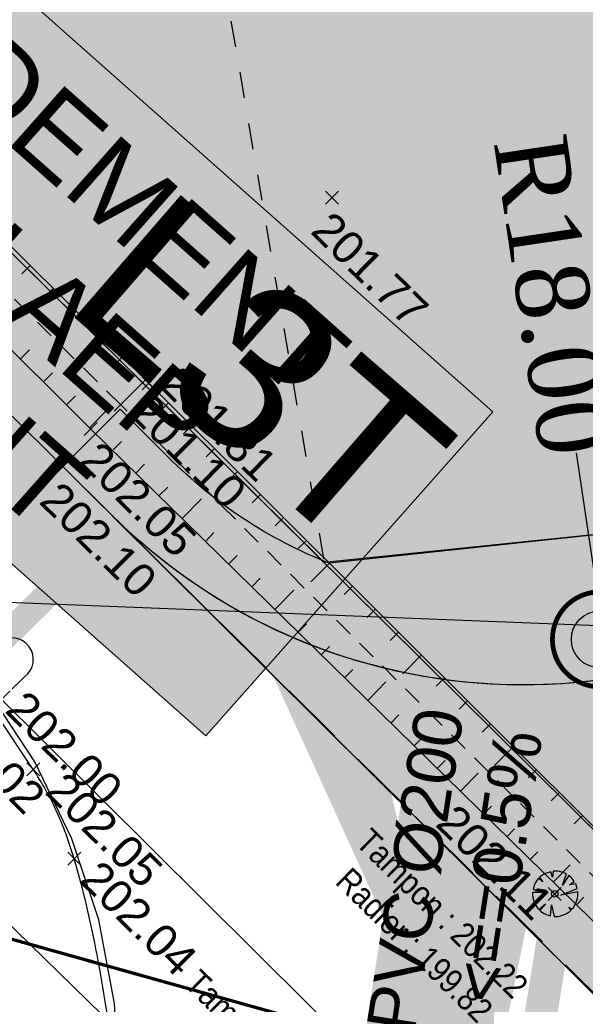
# Model space of a CAD drawing. Extents: x 1616800 to 1632437, y 2248456 to 2251974.
# Tile 46 of 256: x 1617516 to 1617533, y 2251574 to 2251605. Entities that reach past the tile are written whole.
import ezdxf
from ezdxf.enums import TextEntityAlignment as Align

# ---------------------------------------------------------------- set-up
doc = ezdxf.new("R2010")
doc.units = 0
doc.header["$LTSCALE"] = 2
doc.header["$PDMODE"] = 3
doc.header["$PDSIZE"] = 0.2
for name, pattern in [('AXES', [50.8, 31.75, -6.35, 6.35, -6.35]), ('CACHE2', [4.7625, 3.175, -1.5875]), ('CHEMIN', [1.5, 1, -0.5]), ('CONTINU', [0]), ('FOSSE', [0.5, 0.3, -0.2]), ('Grille', [0.4, 0.2, -0.2])]:
    doc.linetypes.add(name, pattern=pattern)
doc.layers.get('0').update_dxf_attribs({"linetype": 'CONTINUOUS'})
doc.layers.get('Defpoints').update_dxf_attribs({"linetype": 'CONTINUOUS'})
doc.layers.add('-1-PAP-SURFACES-VOIRIE', color=1, linetype='CONTINUOUS', plot=False)
for name, color, linetype in [('01-PAP- BORDURE AGGLOS', 30, 'CONTINUOUS'), ('01-PAP- BORDURE CAN CS1 ET PANNEAU SIGNAL', 5, 'CONTINUOUS'), ('01-PAP- REVET MACROLOT', 51, 'CONTINUOUS'), ('01-PAP- REVET VOIE', 253, 'CONTINUOUS'), ('01-PAP-COTATION', 5, 'CONTINUOUS'), ('01-PAP-FILAIRE VOIE', 7, 'CONTINUOUS'), ('01-PAP-MARQUAGE AU SOL', 255, 'CONTINUOUS'), ('02-PAP-EP PROJET', 3, 'CONTINUOUS'), ('03-PAP-EU PROJET CANA', 1, 'CONTINUOUS'), ('03-PAP-EU TEXTE POUR 2000°', 1, 'CONTINUOUS'), ('06-PAP AEP PROJET', 5, 'CONTINUOUS'), ('08-PAP RESEAU TELEPHONE PROJET', 95, 'CONTINUOUS'), ('PARC_COTATIONS', 5, 'CONTINUOUS'), ('PARC_SUPEFICIES', 7, 'CONTINUOUS'), ('X-PTS TOPO-TEXTE TOPOALT', 8, 'CONTINUOUS'), ('X-PTS TOPO-TOPOPOINT', 8, 'CONTINUOUS'), ('Y - FDP TOPO-LIMITES_ 09119', 8, 'CONTINUOUS'), ('Y - FDP TOPO-LIMITES_97191', 8, 'CONTINU'), ('Y-FDP TOPO-TOP_AXE_FOSSE', 8, 'CONTINUOUS'), ('Y-FDP TOPO-TOP_BARBULE', 8, 'CONTINUOUS'), ('Y-FDP TOPO-TOP_BORDURE_CC2', 8, 'CONTINUOUS'), ('Y-FDP TOPO-TOP_TALUS', 8, 'CONTINUOUS'), ('Y-FDP TOPO-TOP_VEGETATION_symb', 8, 'CONTINUOUS'), ('Y-FDP TOPO-TOP_VOIRIE', 8, 'CHEMIN'), ('Y-RESEAU EXISTANT FDP-TOP_ECLAIRAGE', 6, 'CONTINUOUS'), ('Y-RESEAU EXISTANT FDP-TOP_PLUVIAL_TEXTE', 96, 'CONTINUOUS'), ('Y-RESEAU EXISTANT FDP-TOP_VANNE_SYMB', 36, 'CONTINUOUS'), ('Y-RESEAU EXISTANT FDP-TOP_VANNE_TEXTE', 36, 'CONTINUOUS')]:
    doc.layers.add(name, color=color, linetype=linetype)
doc.layers.add('01-PAP- REVET TROTTOIR', color=7, linetype='CONTINUOUS', true_color=0xddc49a)
doc.layers.add('Y-RESEAU EXISTANT FDP-TOP_PLUV_ RESEAU', color=96, linetype='CONTINUOUS', lineweight=35)
doc.styles.get("Standard").update_dxf_attribs({"font": 'arial.ttf'})
doc.styles.add('TIME', font='times.ttf')
doc.dimstyles.new('Cotes plan', dxfattribs={"dimscale": 1.5, "dimtxt": 2, "dimasz": 0.18, "dimexe": 0, "dimexo": 0.0625, "dimgap": 0.09, "dimtad": 0, "dimdec": 1, "dimzin": 12, "dimdsep": 46, "dimtxsty": 'TIME', "dimblk": 'NONE', "dimcen": 0, "dimse1": 1, "dimse2": 1, "dimaunit": 2, "dimadec": 0, "dimazin": 3, "dimtfac": 1, "dimtdec": 1, "dimtofl": 0, "dimtmove": 0, "dimatfit": 3, "dimldrblk": 'NONE', "dimfxl": 1, "dimtolj": 1, "dimtzin": 0, "dimlwd": -1, "dimarcsym": 0})

# ---------------------------------------------------------------- blocks, each defined once
blk = doc.blocks.new('TCPOINT')
at = {"color": 0}
blk.add_point((0, 0), dxfattribs=at)
at = {"layer": 'X-PTS TOPO-TEXTE TOPOALT'}
blk.add_attdef('ALT', text='', height=0.75, dxfattribs=at).set_placement((0.25, -0.25), align=Align.TOP_LEFT)
blk = doc.blocks.new('TCPOINT_2')
at = {"color": 0}
blk.add_point((0, 0), dxfattribs=at)
at = {"layer": 'X-PTS TOPO-TEXTE TOPOALT'}
blk.add_attdef('ALT', (0.25, 0.25), '', height=0.75, dxfattribs=at)
blk = doc.blocks.new('arbre1')
at = {"linetype": 'CONTINU'}
for p, q in [((-0.294, 0.631), (-0.356, 0.599)), ((-0.125, 0.682), (-0.294, 0.631)), ((-0.075, 0.513), (-0.125, 0.682)), ((-0.049, 0.699), (-0.075, 0.513)), ((0.044, 0.701), (-0.049, 0.699)), ((0.075, 0.702), (0.044, 0.701)), ((0.153, 0.688), (0.075, 0.702)), ((0.293, 0.645), (0.153, 0.688)), ((0.24, 0.273), (0.356, 0.616)), ((0.356, 0.616), (0.293, 0.645)), ((-0.597, 0.345), (-0.626, 0.283)), ((-0.537, 0.44), (-0.597, 0.345)), ((-0.522, 0.455), (-0.537, 0.44)), ((-0.507, 0.471), (-0.522, 0.455)), ((-0.365, 0.366), (-0.507, 0.471)), ((-0.462, 0.519), (-0.477, 0.503)), ((-0.477, 0.503), (-0.365, 0.366)), ((-0.447, 0.535), (-0.462, 0.519)), ((-0.356, 0.599), (-0.447, 0.535)), ((0.434, 0.571), (0.24, 0.273)), ((0.482, 0.526), (0.434, 0.571)), ((0.457, 0.278), (0.593, 0.39)), ((0.642, 0.313), (0.457, 0.278)), ((0.498, 0.511), (0.482, 0.526)), ((0.513, 0.496), (0.498, 0.511)), ((0.498, 0.511), (0.498, 0.511)), ((0.529, 0.481), (0.513, 0.496)), ((0.593, 0.39), (0.529, 0.481)), ((0.691, 0.175), (0.642, 0.313)), ((-0.218, 0.045), (-0.682, 0.034)), ((-0.682, 0.034), (-0.68, -0.059)), ((-0.626, 0.283), (-0.669, 0.142)), ((-0.669, 0.142), (-0.218, 0.045)), ((0.186, -0.038), (0.691, 0.175)), ((0.709, 0.067), (0.186, -0.038)), ((0.712, -0.025), (0.709, 0.067)), ((-0.68, -0.059), (-0.679, -0.09)), ((-0.679, -0.09), (-0.662, -0.167)), ((-0.662, -0.167), (-0.612, -0.305)), ((0.626, -0.337), (0.656, -0.274)), ((0.656, -0.274), (0.699, -0.134)), ((0.699, -0.134), (0.712, -0.056)), ((0.712, -0.056), (0.712, -0.025)), ((-0.612, -0.305), (-0.58, -0.366)), ((-0.58, -0.366), (-0.516, -0.457)), ((-0.516, -0.457), (-0.5, -0.472)), ((-0.5, -0.472), (-0.484, -0.488)), ((-0.484, -0.488), (-0.287, -0.313)), ((-0.287, -0.313), (-0.452, -0.518)), ((-0.452, -0.518), (-0.436, -0.533)), ((-0.436, -0.533), (-0.421, -0.548)), ((-0.421, -0.548), (-0.326, -0.607)), ((-0.123, -0.68), (-0.101, -0.339)), ((-0.101, -0.339), (-0.015, -0.693)), ((0.324, -0.623), (0.385, -0.59)), ((0.385, -0.59), (0.476, -0.526)), ((0.506, -0.494), (0.442, -0.403)), ((0.442, -0.403), (0.537, -0.463)), ((0.476, -0.526), (0.491, -0.51)), ((0.491, -0.51), (0.506, -0.494)), ((0.537, -0.463), (0.552, -0.447)), ((0.552, -0.447), (0.567, -0.431)), ((0.567, -0.431), (0.626, -0.337)), ((-0.326, -0.607), (-0.264, -0.637)), ((-0.264, -0.637), (-0.123, -0.68)), ((-0.015, -0.693), (0.078, -0.691)), ((0.078, -0.691), (0.109, -0.69)), ((0.109, -0.69), (0.186, -0.672)), ((0.186, -0.672), (0.324, -0.623))]:
    blk.add_line(p, q, dxfattribs=at)
blk.add_circle((0, 0), 0.1, dxfattribs=at)
blk = doc.blocks.new('L003')
at = {"color": 0}
for points in [[(-1.603583, 2.741753), (-1.846569, 2.573542)], [(0, 0.1875), (0, 2.8125)], [(-1.557039, 2.666871), (-1.745703, 2.444053)], [(-1.486771, 2.61895), (-1.61295, 2.356148)], [(-1.411328, 2.60293), (-1.464038, 2.314863)], [(-1.313678, 2.624415), (-1.28336, 2.326826)]]:
    blk.add_lwpolyline(points, dxfattribs=at)
for centre, radius in [((-1.40625, 2.8125), 0.209631), ((0, 0), 0.1875)]:
    blk.add_circle(centre, radius, dxfattribs=at)
blk.add_arc((-0.65625, 2.90625), 0.662913, 351.869898, 171.869898, dxfattribs=at)
blk = doc.blocks.new('*D137')
at = {"layer": '01-PAP-COTATION', "color": 0, "transparency": 16777216}
blk.add_line((1617532.756, 2251591.317), (1617533.793, 2251584.36), dxfattribs=at)
at = {"layer": 'Defpoints', "color": 0, "transparency": 16777216}
for p in [(1617531.14, 2251602.164), (1617533.793, 2251584.36)]:
    blk.add_point(p, dxfattribs=at)
at = {"layer": '01-PAP-COTATION', "color": 0, "transparency": 16777216, "insert": (1617532.035, 2251596.157), "char_height": 2.25, "attachment_point": 5, "rotation": 278.4759, "style": 'TIME'}
blk.add_mtext('\\A1;R18.00', dxfattribs=at)
blk = doc.blocks.new('_None')
blk = doc.blocks.new('RegardVisiteEU')
h = blk.add_hatch(color=256)
edge = h.paths.add_edge_path()
edge.add_arc((0, 0), 0.75, 180, 360)
edge.add_arc((0, 0), 0.75, 0, 180)
at = {"const_width": 0.075, "flags": 128}
blk.add_lwpolyline([(-0.75, 0, 1), (0.75, 0, 1)], format="xyb", close=True, dxfattribs=at)
at = {"flags": 128}
blk.add_lwpolyline([(0.45, 0, -1), (-0.45, 0, -1)], format="xyb", close=True, dxfattribs=at)
for radius in [0.75, 0.45]:
    blk.add_circle((0, 0), radius)
blk = doc.blocks.new('CHAMB L3T')
h = blk.add_hatch(color=255)
h.dxf.hatch_style = 1
h.paths.add_polyline_path([(-3739473.6, 851678.835), (-3739470.288, 851678.835), (-3739470.288, 851680.337), (-3739473.6, 851680.337)])
at = {"const_width": 0.237}
blk.add_lwpolyline([(-3739473.6, 851678.835), (-3739470.288, 851678.835), (-3739470.288, 851680.337), (-3739473.6, 851680.337)], close=True, dxfattribs=at)
at = {"const_width": 0.237, "flags": 128}
for points in [[(-3739472.495, 851680.337), (-3739472.495, 851678.835)], [(-3739471.36, 851680.337), (-3739471.36, 851678.835)]]:
    blk.add_lwpolyline(points, dxfattribs=at)

msp = doc.modelspace()

# ---------------------------------------------------------------- hatches: boundary and pattern name
at = {"layer": '01-PAP- REVET MACROLOT'}
h = msp.add_hatch(color=256, dxfattribs=at)
h.dxf.hatch_style = 1
h.paths.add_polyline_path([(1617511.5596, 2251666.1067), (1617561.7921, 2251614.5947), (1617535.5709, 2251589.0256), (1617524.9968, 2251587.9332), (1617522.7984, 2251590.1116), (1617489.8856, 2251622.7153), (1617490.6635, 2251645.1733)])
at = {"layer": '01-PAP- REVET TROTTOIR'}
h = msp.add_hatch(color=256, dxfattribs=at)
h.dxf.hatch_style = 1
edge = h.paths.add_edge_path()
edge.add_arc((1617651.5175, 2251645.5207), 38, 87.54682, 134.27861, ccw=False)
edge.add_arc((1617652.2879, 2251663.5042), 20, 55.39516, 87.54682, ccw=False)
edge.add_line((1617663.6462, 2251679.966), (1617665.515, 2251678.6766))
edge.add_arc((1617665.2311, 2251678.265), 0.5, -112.72438, 55.39516, ccw=False)
edge.add_arc((1617651.5175, 2251645.5207), 35, 53.98951, 67.27562, ccw=False)
edge.add_line((1617672.0952, 2251673.8326), (1617673.713, 2251672.6567))
edge.add_line((1617673.713, 2251672.6567), (1617675.3592, 2251674.9217))
edge.add_line((1617675.3592, 2251674.9217), (1617665.066, 2251682.0237))
edge.add_arc((1617652.2879, 2251663.5042), 22.5, 55.39516, 87.54682)
edge.add_arc((1617651.5175, 2251645.5207), 40.5, 87.54682, 134.27861)
edge.add_line((1617623.2425, 2251674.5169), (1617535.5709, 2251589.0256))
edge.add_line((1617535.5709, 2251589.0256), (1617525.16, 2251587.9122))
edge.add_arc((1617530.4292, 2251601.2978), 14.3853, 224.67619, 248.51299, ccw=False)
edge.add_line((1617520.1999, 2251591.1835), (1617518.7149, 2251592.663))
edge.add_line((1617518.7149, 2251592.663), (1617516.9504, 2251590.892))
edge.add_line((1617516.9504, 2251590.892), (1617518.4354, 2251589.4124))
edge.add_line((1617518.4354, 2251589.4124), (1617518.4701, 2251589.3779))
edge.add_arc((1617531.1397, 2251602.1639), 18, 225.26192, 280.7213)
edge.add_line((1617534.4883, 2251584.4781), (1617624.9879, 2251672.727))
at = {"layer": '01-PAP- REVET VOIE'}
h = msp.add_hatch(color=256, dxfattribs=at)
h.dxf.hatch_style = 1
edge = h.paths.add_edge_path()
edge.add_line((1617518.4701, 2251589.3779), (1617548.9396, 2251559.1036))
edge.add_arc((1617561.6466, 2251571.8523), 18, 134.27861, 225.09375, ccw=False)
edge.add_line((1617549.08, 2251584.7395), (1617566.9993, 2251602.2132))
edge.add_line((1617566.9993, 2251602.2132), (1617574.1589, 2251609.1947))
edge.add_line((1617574.1589, 2251609.1947), (1617587.046, 2251621.7614))
edge.add_line((1617587.046, 2251621.7614), (1617599.9332, 2251634.328))
edge.add_line((1617599.9332, 2251634.328), (1617607.0927, 2251641.3095))
edge.add_line((1617607.0927, 2251641.3095), (1617631.9693, 2251665.5674))
edge.add_arc((1617651.5175, 2251645.5207), 28, 58.44705, 134.27861, ccw=False)
edge.add_arc((1617651.5175, 2251645.5207), 28, 53.98951, 58.44705, ccw=False)
edge.add_line((1617667.9796, 2251668.1702), (1617669.5974, 2251666.9943))
edge.add_line((1617669.5974, 2251666.9943), (1617686.8888, 2251654.4266))
edge.add_arc((1617722.1648, 2251702.9612), 60, 233.989513, 247.742856)
edge.add_line((1617699.4389, 2251647.4316), (1617761.9814, 2251621.8357))
edge.add_arc((1617784.7073, 2251677.3653), 60, 247.742856, 257.468045)
edge.add_line((1617771.6882, 2251618.7947), (1617790.3598, 2251614.6444))
edge.add_arc((1617785.3692, 2251592.1924), 23, 59.33679, 77.46804, ccw=False)
edge.add_line((1617797.099, 2251611.9765), (1617950.1255, 2251521.2489))
edge.add_arc((1617986.0799, 2251581.8916), 70.5, 239.336785, 245.06299)
edge.add_line((1617956.3555, 2251517.9641), (1617990.5682, 2251502.0563))
edge.add_arc((1617979.9462, 2251480.5263), 24.0076, -43.3207, 63.74015, ccw=False)
edge.add_line((1617997.4124, 2251464.0551), (1617896.6428, 2251357.2328))
edge.add_line((1617896.6428, 2251357.2328), (1617841.0847, 2251299.8193))
edge.add_arc((1617828.0846, 2251312.4528), 18.1276, 226.78814, 315.81935, ccw=False)
edge.add_line((1617815.6727, 2251299.241), (1617845.7894, 2251269.0699))
edge.add_arc((1617858.4751, 2251281.8399), 18, 135.94089, 225.18966, ccw=False)
edge.add_line((1617845.5399, 2251294.3571), (1617901.7042, 2251352.397))
edge.add_line((1617901.7042, 2251352.397), (1618002.5043, 2251459.2517))
edge.add_arc((1617979.9481, 2251480.5257), 31.0059, 316.6756, 424.04236)
edge.add_line((1617993.5196, 2251508.4037), (1617959.3069, 2251524.3115))
edge.add_arc((1617986.0799, 2251581.8916), 63.5, 239.336785, 245.06299, ccw=False)
edge.add_line((1617953.6954, 2251527.2701), (1617941.7384, 2251534.3593))
edge.add_line((1617941.7384, 2251534.3593), (1617933.1366, 2251539.4592))
edge.add_line((1617933.1366, 2251539.4592), (1617917.6534, 2251548.639))
edge.add_line((1617917.6534, 2251548.639), (1617902.1702, 2251557.8189))
edge.add_line((1617902.1702, 2251557.8189), (1617893.5684, 2251562.9188))
edge.add_line((1617893.5684, 2251562.9188), (1617862.6019, 2251581.2785))
edge.add_line((1617862.6019, 2251581.2785), (1617854.0001, 2251586.3784))
edge.add_line((1617854.0001, 2251586.3784), (1617838.5168, 2251595.5582))
edge.add_line((1617838.5168, 2251595.5582), (1617823.0336, 2251604.738))
edge.add_line((1617823.0336, 2251604.738), (1617814.4318, 2251609.8379))
edge.add_line((1617814.4318, 2251609.8379), (1617800.6689, 2251617.9978))
edge.add_arc((1617785.3692, 2251592.1924), 30, 59.33679, 77.46804)
edge.add_line((1617791.8787, 2251621.4777), (1617773.2071, 2251625.628))
edge.add_arc((1617784.7073, 2251677.3653), 53, 247.74286, 257.46804, ccw=False)
edge.add_line((1617764.6328, 2251628.3141), (1617702.0903, 2251653.91))
edge.add_arc((1617722.1648, 2251702.9612), 53, 233.98951, 247.74286, ccw=False)
edge.add_line((1617691.0043, 2251660.089), (1617673.713, 2251672.6567))
edge.add_line((1617673.713, 2251672.6567), (1617672.0952, 2251673.8326))
edge.add_arc((1617651.5175, 2251645.5207), 35, 53.98951, 67.27562)
edge.add_arc((1617651.5175, 2251645.5207), 35, 67.27562, 134.27861)
edge.add_line((1617627.0823, 2251670.5791), (1617543.7064, 2251589.2767))
edge.add_arc((1617531.1397, 2251602.1639), 18, 280.7213, 314.27861, ccw=False)
edge.add_arc((1617531.1397, 2251602.1639), 18, 225.26192, 280.7213, ccw=False)

# ---------------------------------------------------------------- linework, layer by layer
at = {"layer": '-1-PAP-SURFACES-VOIRIE', "flags": 128}
msp.add_lwpolyline([(1617691.0043, 2251660.089), (1617673.713, 2251672.6567), (1617672.0952, 2251673.8326, 0.0580366), (1617665.0379, 2251677.8038, 0.3009801), (1617627.0823, 2251670.5791), (1617543.7064, 2251589.2767, -0.1474768), (1617534.4883, 2251584.4781, -0.2468239), (1617518.4701, 2251589.3779), (1617548.9396, 2251559.1036, -0.4183867), (1617549.08, 2251584.7395), (1617566.9993, 2251602.2132), (1617574.1589, 2251609.1947), (1617587.046, 2251621.7614), (1617599.9332, 2251634.328), (1617607.0927, 2251641.3095), (1617631.9693, 2251665.5674, -0.3435057), (1617666.1695, 2251669.3811, -0.0194521), (1617667.9796, 2251668.1702), (1617669.5974, 2251666.9943), (1617686.8888, 2251654.4266, 0.0600824)], format="xyb", dxfattribs=at)
at = {"layer": '01-PAP- BORDURE AGGLOS', "linetype": 'CACHE2', "ltscale": 0.5, "const_width": 0.5, "flags": 128}
msp.add_lwpolyline([(1617641.7843, 2251692.5975), (1617535.5709, 2251589.0256), (1617525.16, 2251587.9122, -0.1043843), (1617520.1999, 2251591.1835), (1617518.7149, 2251592.663)], format="xyb", dxfattribs=at)
at = {"layer": '01-PAP- BORDURE CAN CS1 ET PANNEAU SIGNAL', "linetype": 'AXES', "ltscale": 0.1, "const_width": 0.5, "flags": 128}
msp.add_lwpolyline([(1618002.5043, 2251459.2517, 0.5116867), (1617993.0247, 2251508.6338), (1617959.3069, 2251524.3115, -0.0249905), (1617953.6954, 2251527.2701), (1617941.7384, 2251534.3593), (1617934.6666, 2251542.0398), (1617903.7001, 2251560.3994), (1617893.5684, 2251562.9188), (1617862.6019, 2251581.2785), (1617855.5301, 2251588.9589), (1617824.5636, 2251607.3186), (1617814.4318, 2251609.8379), (1617800.6689, 2251617.9978, 0.079278), (1617791.8787, 2251621.4777), (1617773.2071, 2251625.628, -0.0424596), (1617764.6328, 2251628.3141), (1617702.0903, 2251653.91, -0.0600824), (1617691.0043, 2251660.089), (1617672.0952, 2251673.8326, 0.3653994), (1617627.0823, 2251670.5791), (1617543.7064, 2251589.2767, -0.4099894), (1617518.4354, 2251589.4124), (1617516.9504, 2251590.892)], format="xyb", dxfattribs=at)
at = {"layer": '01-PAP- BORDURE CAN CS1 ET PANNEAU SIGNAL', "color": 7, "flags": 128}
msp.add_lwpolyline([(1617536.2963, 2251585.8769), (1617505.3795, 2251587.0989)], dxfattribs=at)
at = {"layer": '01-PAP-FILAIRE VOIE'}
for p, q in [((1617516.9504, 2251590.892), (1617518.7149, 2251592.663)), ((1617518.4354, 2251589.4124), (1617548.9396, 2251559.1036))]:
    msp.add_line(p, q, dxfattribs=at)
at = {"layer": '01-PAP-FILAIRE VOIE', "flags": 128}
for points in [[(1617665.066, 2251682.0237, 0.1412157), (1617653.251, 2251685.9836, 0.2067796), (1617623.2425, 2251674.5169), (1617535.5709, 2251589.0256), (1617525.16, 2251587.9122, -0.1043843), (1617520.1999, 2251591.1835), (1617518.7149, 2251592.663)], [(1617791.8787, 2251621.4777), (1617773.2071, 2251625.628, -0.0424596), (1617764.6328, 2251628.3141), (1617702.0903, 2251653.91, -0.0600824), (1617691.0043, 2251660.089), (1617672.0952, 2251673.8326, 0.3653994), (1617627.0823, 2251670.5791), (1617543.7064, 2251589.2767, -0.4099894), (1617518.4354, 2251589.4124), (1617516.9504, 2251590.892)]]:
    msp.add_lwpolyline(points, format="xyb", dxfattribs=at)
at = {"layer": '01-PAP-MARQUAGE AU SOL', "const_width": 1, "flags": 128}
msp.add_lwpolyline([(1617525.6929, 2251584.2091), (1617534.0896, 2251575.781)], dxfattribs=at)
at = {"layer": '02-PAP-EP PROJET', "linetype": 'CONTINU', "lineweight": -3, "ltscale": 0.02, "const_width": 0.5, "elevation": 0.1971, "flags": 128}
msp.add_lwpolyline([(1617514.4008, 2251594.7588), (1617516.2427, 2251593.9336), (1617517.1808, 2251594.7193), (1617516.6543, 2251596.6763)], dxfattribs=at)
at = {"layer": '02-PAP-EP PROJET', "linetype": 'AXES', "lineweight": -3, "ltscale": 0.02, "const_width": 1, "flags": 128}
msp.add_lwpolyline([(1617516.6501, 2251594.4527), (1617551.3375, 2251559.8621)], dxfattribs=at)
at = {"layer": '03-PAP-EU PROJET CANA', "const_width": 1, "flags": 128}
msp.add_lwpolyline([(1617531.3276, 2251571.8269), (1617533.4917, 2251585.4251), (1617623.7186, 2251673.4149)], dxfattribs=at)
at = {"layer": '06-PAP AEP PROJET', "linetype": 'CACHE2', "ltscale": 0.2, "const_width": 0.6, "flags": 128}
msp.add_lwpolyline([(1618005.5158, 2251460.6987), (1617998.3116, 2251467.8999), (1618001.4863, 2251475.9096), (1618001.2697, 2251485.4909), (1617993.3579, 2251498.6457), (1617955.0259, 2251516.6336), (1617879.7653, 2251561.3184), (1617795.2148, 2251610.4879), (1617762.2101, 2251619.0887), (1617692.3193, 2251648.854), (1617647.2416, 2251682.3907), (1617632.2073, 2251677.12), (1617598.5584, 2251645.4014), (1617563.4938, 2251610.5021), (1617531.3419, 2251578.7904), (1617529.9013, 2251571.7526)], dxfattribs=at)
at = {"layer": '06-PAP AEP PROJET', "flags": 128}
msp.add_lwpolyline([(1617528.9438, 2251572.3278, 0, 3, 0), (1617524.4533, 2251585.7904, 3, 3, 0)], format="xyseb", dxfattribs=at)
at = {"layer": '08-PAP RESEAU TELEPHONE PROJET', "linetype": 'AXES', "ltscale": 0.05, "const_width": 0.8, "flags": 128}
msp.add_lwpolyline([(1617513.2889, 2251583.804), (1617519.4652, 2251589.8841, 0.2858382), (1617534.1433, 2251586.2609), (1617536.5509, 2251588.2678)], format="xyb", dxfattribs=at)
at = {"layer": 'PARC_COTATIONS', "linetype": 'Grille', "ltscale": 2}
msp.add_line((1617511.5596, 2251666.1067), (1617524.9968, 2251587.9332), dxfattribs=at)
at = {"layer": 'PARC_SUPEFICIES', "flags": 128}
msp.add_lwpolyline([(1617511.5596, 2251666.1067), (1617561.7921, 2251614.5947), (1617535.5709, 2251589.0256), (1617524.9968, 2251587.9332), (1617522.7984, 2251590.1116), (1617489.8856, 2251622.7153), (1617490.6635, 2251645.1733)], close=True, dxfattribs=at)
at = {"layer": 'Y - FDP TOPO-LIMITES_ 09119', "flags": 128}
for points in [[(1617544.2252, 2251699.1484), (1617490.1496, 2251644.922), (1617490.5111, 2251622.1059), (1617612.2487, 2251501.4729), (1617679.738, 2251574.4653)], [(1617612.2487, 2251501.4729), (1617605.2296, 2251508.4284), (1617490.5111, 2251622.1059), (1617490.1496, 2251644.922), (1617544.2252, 2251699.1484), (1617679.738, 2251574.4653)]]:
    msp.add_lwpolyline(points, close=True, dxfattribs=at)
at = {"layer": 'Y - FDP TOPO-LIMITES_97191', "linetype": 'CONTINU', "flags": 128}
msp.add_lwpolyline([(1617455.1106, 2251616.946), (1617462.9141, 2251624.6471), (1617473.1213, 2251625.3965), (1617648.1628, 2251451.48), (1617642.7076, 2251446.1093), (1617585.9955, 2251502.6016), (1617534.8772, 2251553.5218), (1617513.5549, 2251574.7615), (1617475.758, 2251612.4119), (1617470.8907, 2251617.2604), (1617455.1106, 2251616.946)], close=True, dxfattribs=at)
at = {"layer": 'Y-FDP TOPO-TOP_AXE_FOSSE', "linetype": 'FOSSE', "flags": 128}
msp.add_lwpolyline([(1617620.9668, 2251491.3994), (1617604.4564, 2251507.8883), (1617587.7639, 2251524.3656), (1617571.3546, 2251540.4827), (1617554.0997, 2251557.4373), (1617536.4872, 2251575.0837), (1617518.7291, 2251592.7953), (1617502.0493, 2251609.3605), (1617490.3598, 2251620.766)], dxfattribs=at)
at = {"layer": 'Y-FDP TOPO-TOP_BARBULE'}
for p, q in [((1617515.9453, 2251597.0823), (1617515.6916, 2251596.8268)), ((1617516.655, 2251596.3778), (1617516.0841, 2251595.8028)), ((1617517.3646, 2251595.6732), (1617517.1109, 2251595.4176)), ((1617518.0743, 2251594.9687), (1617517.8205, 2251594.713)), ((1617515.644, 2251594.2039), (1617515.9204, 2251594.4811)), ((1617518.7839, 2251594.2641), (1617518.5301, 2251594.0084)), ((1617516.3522, 2251593.4979), (1617516.629, 2251593.7756)), ((1617519.4936, 2251593.5596), (1617518.9224, 2251592.9842)), ((1617517.0604, 2251592.7919), (1617517.3377, 2251593.0701)), ((1617517.7687, 2251592.0859), (1617518.3935, 2251592.7128)), ((1617520.2021, 2251592.8538), (1617519.9475, 2251592.5985)), ((1617520.9103, 2251592.1479), (1617520.6557, 2251591.8924)), ((1617518.4828, 2251591.3859), (1617518.7561, 2251591.6649)), ((1617521.6186, 2251591.4419), (1617521.3639, 2251591.1864)), ((1617519.1972, 2251590.6861), (1617519.4684, 2251590.963)), ((1617522.3269, 2251590.736), (1617521.7537, 2251590.1609)), ((1617519.9116, 2251589.9864), (1617520.1807, 2251590.2611)), ((1617523.0352, 2251590.03), (1617522.7803, 2251589.7744)), ((1617520.626, 2251589.2866), (1617521.2268, 2251589.9)), ((1617523.7434, 2251589.3241), (1617523.4885, 2251589.0683)), ((1617521.3404, 2251588.5869), (1617521.6053, 2251588.8573)), ((1617524.4517, 2251588.6182), (1617524.1967, 2251588.3623)), ((1617522.0547, 2251587.8871), (1617522.3176, 2251588.1554)), ((1617525.16, 2251587.9122), (1617524.5861, 2251587.3364)), ((1617522.7691, 2251587.1874), (1617523.0298, 2251587.4535)), ((1617525.8683, 2251587.2063), (1617525.6131, 2251586.9503)), ((1617523.4835, 2251586.4876), (1617524.0654, 2251587.0816)), ((1617526.5765, 2251586.5003), (1617526.3213, 2251586.2443)), ((1617524.1979, 2251585.7879), (1617524.4544, 2251586.0497)), ((1617527.2848, 2251585.7944), (1617527.0295, 2251585.5382)), ((1617524.9123, 2251585.0881), (1617525.1667, 2251585.3478)), ((1617527.9931, 2251585.0884), (1617527.4185, 2251584.5119)), ((1617525.6267, 2251584.3884), (1617525.879, 2251584.6459)), ((1617526.3411, 2251583.6886), (1617526.9039, 2251584.2632)), ((1617528.7014, 2251584.3825), (1617528.4459, 2251584.1262)), ((1617529.4096, 2251583.6766), (1617529.1541, 2251583.4202)), ((1617527.0555, 2251582.9889), (1617527.3035, 2251583.2421)), ((1617530.1179, 2251582.9706), (1617529.8623, 2251582.7141)), ((1617527.7699, 2251582.2891), (1617528.0158, 2251582.5402)), ((1617530.8262, 2251582.2647), (1617530.2508, 2251581.6874)), ((1617528.4843, 2251581.5894), (1617528.7281, 2251581.8383)), ((1617529.1987, 2251580.8896), (1617529.7425, 2251581.4448)), ((1617531.5345, 2251581.5587), (1617531.2787, 2251581.3021)), ((1617532.2427, 2251580.8528), (1617531.9869, 2251580.5961)), ((1617529.9131, 2251580.1899), (1617530.1527, 2251580.4345)), ((1617532.951, 2251580.1468), (1617532.6951, 2251579.8901)), ((1617530.6275, 2251579.4901), (1617530.865, 2251579.7326)), ((1617531.3419, 2251578.7904), (1617531.5773, 2251579.0307)), ((1617532.0563, 2251578.0906), (1617532.5811, 2251578.6265)), ((1617532.7707, 2251577.3909), (1617533.0018, 2251577.6269))]:
    msp.add_line(p, q, dxfattribs=at)
at = {"layer": 'Y-FDP TOPO-TOP_BORDURE_CC2', "flags": 128}
msp.add_lwpolyline([(1617518.0287, 2251566.811, 0.0308528), (1617518.5942, 2251570.0232, 0.0554229), (1617518.5975, 2251571.8427, 0.0187752), (1617518.006, 2251575.8529, 0.0250089), (1617517.3002, 2251578.8139, 0.0366094), (1617516.7471, 2251580.2962, 0.0398543), (1617516.0374, 2251581.5648), (1617514.8906, 2251583.2787), (1617513.7461, 2251584.7765)], format="xyb", dxfattribs=at)
at = {"layer": 'Y-FDP TOPO-TOP_TALUS', "linetype": 'Continuous', "flags": 128}
for points in [[(1617621.6087, 2251492.0285), (1617605.2296, 2251508.4284), (1617588.568, 2251525.0284), (1617572.0439, 2251541.2944), (1617554.9677, 2251558.2036), (1617537.3594, 2251575.753), (1617519.5963, 2251593.4576), (1617502.831, 2251610.1025), (1617490.5111, 2251622.1059)], [(1617620.0193, 2251490.6937), (1617603.6215, 2251507.0047), (1617586.848, 2251523.6077), (1617570.449, 2251539.7627), (1617553.2791, 2251556.7076), (1617535.7286, 2251574.4936), (1617517.8043, 2251592.0504), (1617501.3056, 2251608.4962), (1617488.853, 2251620.8006)]]:
    msp.add_lwpolyline(points, dxfattribs=at)
at = {"layer": 'Y-FDP TOPO-TOP_VOIRIE', "linetype": 'CHEMIN', "flags": 128}
msp.add_lwpolyline([(1617618.7911, 2251489.3722), (1617602.275, 2251506.0351), (1617585.7484, 2251522.5021), (1617569.3154, 2251538.7814), (1617552.39, 2251555.6645), (1617534.7083, 2251573.2884), (1617516.9504, 2251590.892), (1617500.399, 2251607.3822), (1617484.9516, 2251622.7088), (1617481.2516, 2251626.8765), (1617480.6249, 2251627.7013, -0.0747472), (1617478.5257, 2251631.5395, -0.0959879), (1617477.9815, 2251634.9149, -0.0389197), (1617478.4437, 2251639.1266, -0.0394176), (1617479.5431, 2251643.1631, -0.0580442), (1617480.7215, 2251645.5375, -0.0416995), (1617482.98, 2251648.4477), (1617482.98, 2251648.4477), (1617500.9861, 2251666.2722), (1617518.5683, 2251683.4499), (1617522.7322, 2251687.5653)], format="xyb", dxfattribs=at)
at = {"layer": 'Y-FDP TOPO-TOP_VOIRIE', "linetype": 'CONTINU', "flags": 128}
msp.add_lwpolyline([(1617464.8409, 2251510.9759), (1617512.6585, 2251557.6043), (1617514.4145, 2251559.5574), (1617515.8994, 2251561.7238), (1617517.0876, 2251564.0661), (1617517.9587, 2251566.5439), (1617518.4975, 2251569.1145), (1617518.6949, 2251571.7335), (1617518.5474, 2251574.3558), (1617518.0575, 2251576.9362), (1617517.2337, 2251579.4301), (1617516.0902, 2251581.7946), (1617514.6468, 2251583.9888), (1617512.9283, 2251585.975)], dxfattribs=at)
at = {"layer": 'Y-RESEAU EXISTANT FDP-TOP_PLUV_ RESEAU'}
msp.add_lwpolyline([(1617523.4885, 2251568.8061), (1617512.3745, 2251579.655)], dxfattribs=at)
at = {"layer": 'Y-RESEAU EXISTANT FDP-TOP_VANNE_SYMB', "linetype": 'CONTINU', "const_width": 0.1, "flags": 128}
msp.add_lwpolyline([(1617531.4594, 2251571.8356), (1617502.4859, 2251579.9434)], dxfattribs=at)

# ---------------------------------------------------------------- block references
at = {"layer": '03-PAP-EU PROJET CANA', "lineweight": -3, "xscale": 1.95, "yscale": 1.95, "zscale": 1.95}
msp.add_blockref('RegardVisiteEU', (1617533.4917, 2251585.5686), dxfattribs=at)
at = {"layer": '08-PAP RESEAU TELEPHONE PROJET', "rotation": 314.3703277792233}
msp.add_blockref('CHAMB L3T', (3623697.7917, -1017089.7863), dxfattribs=at)
at = {"layer": 'X-PTS TOPO-TOPOPOINT'}
ref = msp.add_blockref('TCPOINT', (1617525.2422, 2251599.1712, 201.77), dxfattribs=dict(at, rotation=315.4246410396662))
ref.add_attrib('ALT', '201.77', dxfattribs={"layer": 'X-PTS TOPO-TEXTE TOPOALT', "height": 1, "rotation": 315.42464}).set_placement((1617525.2448, 2251598.8177, 201.77), align=Align.TOP_LEFT)
ref = msp.add_blockref('TCPOINT', (1617519.598, 2251593.4576, 201.81), dxfattribs=dict(at, rotation=315.4246419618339))
ref.add_attrib('ALT', '201.81', dxfattribs={"layer": 'X-PTS TOPO-TEXTE TOPOALT', "height": 1, "rotation": 315.42464}).set_placement((1617520.5926, 2251594.0659, 201.81), align=Align.TOP_LEFT)
ref = msp.add_blockref('TCPOINT', (1617518.7308, 2251592.7953, 201.1), dxfattribs=dict(at, rotation=315.4246420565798))
ref.add_attrib('ALT', '201.10', dxfattribs={"layer": 'X-PTS TOPO-TEXTE TOPOALT', "height": 1, "rotation": 315.42464}).set_placement((1617519.6465, 2251593.2222, 201.1), align=Align.TOP_LEFT)
ref = msp.add_blockref('TCPOINT_2', (1617517.806, 2251592.0504, 202.05), dxfattribs=dict(at, rotation=315.4246423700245))
ref.add_attrib('ALT', '202.05', (1617517.4028, 2251591.0217, 202.05), dxfattribs={"layer": 'X-PTS TOPO-TEXTE TOPOALT', "height": 1, "rotation": 315.42464})
ref = msp.add_blockref('TCPOINT_2', (1617516.9521, 2251590.892, 202.1), dxfattribs=dict(at, rotation=315.4246423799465))
ref.add_attrib('ALT', '202.10', (1617516.1857, 2251589.7856, 202.1), dxfattribs={"layer": 'X-PTS TOPO-TEXTE TOPOALT', "height": 1, "rotation": 315.42464})
ref = msp.add_blockref('TCPOINT', (1617513.0973, 2251583.9386, 202.02), dxfattribs=dict(at, rotation=315.4246430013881))
ref.add_attrib('ALT', '202.02', dxfattribs={"layer": 'X-PTS TOPO-TEXTE TOPOALT', "height": 1, "rotation": 315.42464}).set_placement((1617513.444, 2251583.8307, 202.02), align=Align.TOP_LEFT)
ref = msp.add_blockref('TCPOINT', (1617514.8923, 2251583.2787, 202), dxfattribs=dict(at, rotation=315.4246427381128))
ref.add_attrib('ALT', '202.00', dxfattribs={"layer": 'X-PTS TOPO-TEXTE TOPOALT', "height": 1, "rotation": 315.42464}).set_placement((1617515.8326, 2251584.064, 202), align=Align.TOP_LEFT)
ref = msp.add_blockref('TCPOINT', (1617516.0391, 2251581.5648, 202.05), dxfattribs=dict(at, rotation=315.4246425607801))
ref.add_attrib('ALT', '202.05', dxfattribs={"layer": 'X-PTS TOPO-TEXTE TOPOALT', "height": 1, "rotation": 315.42464}).set_placement((1617517.0651, 2251581.5569, 202.05), align=Align.TOP_LEFT)
ref = msp.add_blockref('TCPOINT', (1617532.1013, 2251577.7302, 202.11), dxfattribs=dict(at, rotation=315.4246399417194))
ref.add_attrib('ALT', '202.11', dxfattribs={"layer": 'X-PTS TOPO-TEXTE TOPOALT', "height": 1, "rotation": 315.42464}).set_placement((1617529.0901, 2251580.5652, 202.11), align=Align.TOP_LEFT)
ref = msp.add_blockref('TCPOINT', (1617517.3019, 2251578.814, 202.04), dxfattribs=dict(at, rotation=315.4246422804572))
ref.add_attrib('ALT', '202.04', dxfattribs={"layer": 'X-PTS TOPO-TEXTE TOPOALT', "height": 1, "rotation": 315.42464}).set_placement((1617518.1223, 2251578.8344, 202.04), align=Align.TOP_LEFT)
at = {"layer": 'Y-FDP TOPO-TOP_VEGETATION_symb', "xscale": 1.000006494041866, "yscale": 1.000006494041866, "rotation": 359.5530251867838}
msp.add_blockref('arbre1', (1617532.1013, 2251577.7302, 202.1119), dxfattribs=at)
at = {"layer": 'Y-RESEAU EXISTANT FDP-TOP_ECLAIRAGE', "rotation": 314.2093095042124}
msp.add_blockref('L003', (1617513.7548, 2251582.4559, 213.315), dxfattribs=at)

# ---------------------------------------------------------------- texts
at = {"layer": '03-PAP-EU TEXTE POUR 2000°', "insert": (1617526.2976, 2251573.6387, 199.9526), "char_height": 1.5, "attachment_point": 1, "rotation": 81.21739, "bg_fill": 1, "box_fill_scale": 1, "bg_fill_color": 255, "bg_fill_transparency": 0}
msp.add_mtext_dynamic_manual_height_columns('PVC Ø200 \\P- <==0.5% ', width=10.551423, gutter_width=12.5, heights=[0], dxfattribs=at)
at = {"layer": '06-PAP AEP PROJET', "linetype": 'CONTINU', "ltscale": 0.2, "insert": (1617503.5776, 2251614.5093), "char_height": 2.5, "attachment_point": 1, "rotation": 318.43714, "bg_fill": 17, "box_fill_scale": 1.5, "bg_fill_color": 255, "bg_fill_transparency": 0}
msp.add_mtext_dynamic_manual_height_columns('RACCORDEMENT AU RESEAU AEP Ø200 EXISTANT', width=33.219114, gutter_width=12.5, heights=[0], dxfattribs=at)
at = {"layer": '08-PAP RESEAU TELEPHONE PROJET', "insert": (1617520.1539, 2251599.6276), "char_height": 5, "attachment_point": 1, "rotation": 319.08316, "bg_fill": 1, "box_fill_scale": 1, "bg_fill_color": 255, "bg_fill_transparency": 0}
msp.add_mtext_dynamic_manual_height_columns('L3T', width=11.98517, gutter_width=12.5, heights=[0], dxfattribs=at)
at = {"layer": 'Y-RESEAU EXISTANT FDP-TOP_PLUVIAL_TEXTE', "width": 0.866667}
msp.add_text('Tampon : 202.14', height=0.75, rotation=315.41677, dxfattribs=at).set_placement((1617523.1082, 2251572.5076), align=Align.CENTER)
at = {"layer": 'Y-RESEAU EXISTANT FDP-TOP_VANNE_TEXTE', "width": 0.866667}
for s, p in [('Tampon : 202.22', (1617528.3707, 2251576.8629)), ('Radier : 199.82', (1617527.5168, 2251575.8881))]:
    msp.add_text(s, height=0.75, rotation=315.41677, dxfattribs=at).set_placement(p, align=Align.CENTER)

# ---------------------------------------------------------------- dimensions: what is measured, and where the dimension line sits
at = {"layer": '01-PAP-COTATION'}
dim = msp.add_radius_dim(center=(1617531.1397, 2251602.1639), mpoint=(1617533.7928, 2251584.3605), dimstyle='Cotes plan', override={"dimtxt": 1.5, "dimdec": 2, "dimzin": 4, "dimtmove": 1}, dxfattribs=at)
dim.commit()
dim.dimension.update_dxf_attribs({"geometry": '*D137', "text_midpoint": (1617532.035, 2251596.1566), "dimtype": 164})

doc.saveas('drawing.dxf')
